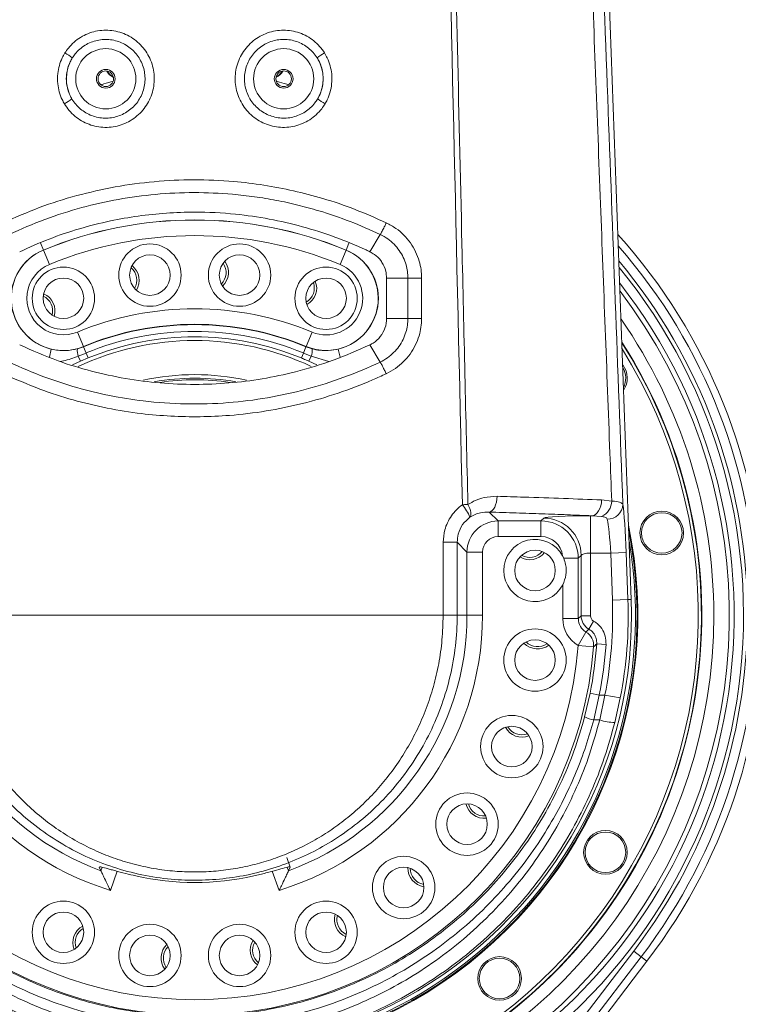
# Model space of a CAD drawing. Header units: millimetres. Extents: x 0 to 16820, y 0 to 11880.
# Tile 102 of 122: x 13644 to 13874, y 7015 to 7330. Entities that reach past the tile are written whole.
import ezdxf

# ---------------------------------------------------------------- set-up
doc = ezdxf.new("R2010")
doc.units = ezdxf.units.MM
doc.header["$LTSCALE"] = 20
doc.linetypes.add('PHANTOM', pattern=[12.7, 6.35, -1.27, 1.27, -1.27, 1.27, -1.27])
doc.styles.add('SLDTEXTSTYLE0', font='TXT', dxfattribs={"width": 0.605})
doc.dimstyles.new('SLDDIMSTYLE0', dxfattribs={"dimtxt": 140, "dimasz": 100, "dimexe": 0, "dimexo": 0.0625, "dimgap": 35, "dimtad": 1, "dimtoh": 1, "dimdec": 0, "dimrnd": 1e-09, "dimzin": 12, "dimdsep": 46, "dimtxsty": 'SLDTEXTSTYLE0', "dimsah": 1, "dimcen": 0.09, "dimadec": 0, "dimazin": 0, "dimtfac": 1, "dimtofl": 0, "dimtmove": 0, "dimatfit": 3, "dimfxl": 1, "dimfrac": 2, "dimtolj": 1, "dimtzin": 12, "dimarcsym": 0})

# ---------------------------------------------------------------- blocks, each defined once
blk = doc.blocks.new('*D18')
at = {"color": 7, "linetype": 'Continuous', "lineweight": 0}
for p, q in [((13699.83, 9477.35), (16388.41, 9477.35)), ((16358.41, 9477.35), (16358.41, 6644.47)), ((13848.53, 6644.47), (16388.41, 6644.47))]:
    blk.add_line(p, q, dxfattribs=at)
for points in [[(16358.41, 9477.35), (16343.41, 9377.35), (16373.41, 9377.35)], [(16358.41, 6644.47), (16373.41, 6744.47), (16343.41, 6744.47)]]:
    blk.add_solid(points, dxfattribs=at)
at = {"color": 7, "linetype": 'Continuous', "lineweight": 0, "insert": (16177.94, 7847.03), "char_height": 140, "attachment_point": 1, "rotation": 90, "style": 'SLDTEXTSTYLE0'}
blk.add_mtext('2833', dxfattribs=at)
blk = doc.blocks.new('*D20')
at = {"color": 7, "linetype": 'Continuous', "lineweight": 0}
for p, q in [((16037.71, 7139.47), (16037.71, 4174.47)), ((13524.83, 6320.77), (13524.83, 4174.47)), ((16037.71, 4204.47), (13524.83, 4204.47))]:
    blk.add_line(p, q, dxfattribs=at)
for points in [[(13524.83, 4204.47), (13624.83, 4189.47), (13624.83, 4219.47)], [(16037.71, 4204.47), (15937.71, 4219.47), (15937.71, 4189.47)]]:
    blk.add_solid(points, dxfattribs=at)
at = {"color": 7, "linetype": 'Continuous', "lineweight": 0, "insert": (14567.4, 4384.94), "char_height": 140, "attachment_point": 1, "style": 'SLDTEXTSTYLE0'}
blk.add_mtext('2513', dxfattribs=at)
blk = doc.blocks.new('*D22')
at = {"color": 7, "linetype": 'Continuous', "lineweight": 0}
for p, q in [((14189.73, 7139.47), (14189.73, 4467.07)), ((13524.83, 6320.77), (13524.83, 4467.07)), ((14189.73, 4497.07), (13524.83, 4497.07))]:
    blk.add_line(p, q, dxfattribs=at)
for points in [[(13524.83, 4497.07), (13624.83, 4482.07), (13624.83, 4512.07)], [(14189.73, 4497.07), (14089.73, 4512.07), (14089.73, 4482.07)]]:
    blk.add_solid(points, dxfattribs=at)
at = {"color": 7, "linetype": 'Continuous', "lineweight": 0, "insert": (13696.94, 4677.54), "char_height": 140, "attachment_point": 1, "style": 'SLDTEXTSTYLE0'}
blk.add_mtext('665', dxfattribs=at)

msp = doc.modelspace()

# ---------------------------------------------------------------- linework, layer by layer
at = {"color": 7, "linetype": 'Continuous', "lineweight": 0}
for p, q in [((13839.74, 7144.58), (13829.25, 7431.36)), ((13755.93, 7256.03), (13759.29, 7261.55)), ((13755.99, 7256), (13755.93, 7256.03)), ((13755.99, 7226.19), (13755.93, 7226.16)), ((13755.93, 7226.16), (13759.27, 7220.65)), ((13818.09, 7157.73), (13817.73, 7158.49)), ((13669.21, 7058.75), (13669.76, 7057.56)), ((13730.46, 7058.75), (13729.91, 7057.56)), ((13793.44, 6961.47), (13844.78, 7028.58))]:
    msp.add_line(p, q, dxfattribs=at)
at = {"color": 8, "linetype": 'Continuous', "lineweight": 0}
for p, q in [((13759.29, 7261.55), (13759.29, 7261.55)), ((13651.32, 7256.57), (13650.39, 7258.83)), ((13748.34, 7256.57), (13749.26, 7258.8)), ((13651.34, 7256.54), (13651.32, 7256.57)), ((13653.25, 7251.93), (13651.34, 7256.54)), ((13746.42, 7251.93), (13748.33, 7256.54)), ((13748.33, 7256.54), (13748.34, 7256.57)), ((13761.32, 7247.57), (13768.16, 7247.58)), ((13761.32, 7234.62), (13768.15, 7234.63)), ((13664.14, 7225.64), (13662.22, 7230.25)), ((13735.53, 7225.64), (13737.44, 7230.25)), ((13662.25, 7224.88), (13664.18, 7225.54)), ((13664.14, 7225.64), (13664.18, 7225.54)), ((13665, 7223.54), (13664.18, 7225.54)), ((13734.66, 7223.54), (13735.48, 7225.54)), ((13735.53, 7225.64), (13735.48, 7225.54)), ((13735.48, 7225.54), (13737.42, 7224.88)), ((13653.84, 7224.8), (13653.24, 7222.26)), ((13665, 7223.54), (13662.47, 7222.55)), ((13663.22, 7220.89), (13662.47, 7222.55)), ((13665.67, 7221.95), (13665, 7223.54)), ((13734, 7221.95), (13734.66, 7223.54)), ((13737.19, 7222.55), (13734.66, 7223.54)), ((13736.45, 7220.89), (13737.19, 7222.55)), ((13742.78, 7220.82), (13737.19, 7222.55)), ((13745.82, 7224.8), (13746.43, 7222.24)), ((13663.22, 7220.89), (13660.7, 7219.71)), ((13665.67, 7221.95), (13663.22, 7220.89)), ((13738.95, 7219.72), (13736.45, 7220.89)), ((13759.27, 7220.65), (13759.27, 7220.65)), ((13830.25, 7176.44), (13833.48, 7176.09)), ((13794.22, 7172.56), (13797.07, 7169.71)), ((13797.07, 7169.71), (13810.79, 7169.71)), ((13797.07, 7164.72), (13797.07, 7169.71)), ((13810.79, 7169.71), (13811.7, 7170.63)), ((13810.79, 7164.72), (13810.79, 7169.71)), ((13826.68, 7171.37), (13827.08, 7171.37)), ((13826.68, 7171.37), (13826.68, 7159.39)), ((13830.25, 7171.13), (13827.08, 7171.37)), ((13783.94, 7162.87), (13783.93, 7139.47)), ((13787.08, 7159.73), (13783.94, 7162.87)), ((13810.79, 7164.72), (13797.07, 7164.72)), ((13787.08, 7139.47), (13787.08, 7159.73)), ((13792.08, 7159.73), (13787.08, 7159.73)), ((13792.08, 7159.73), (13792.08, 7139.47)), ((13833.14, 7159.39), (13826.68, 7159.39)), ((13826.68, 7159.39), (13826.68, 7139.31)), ((13833.14, 7159.39), (13838.13, 7159.57)), ((13833.69, 7144.36), (13833.14, 7159.39)), ((13838.13, 7159.57), (13838.68, 7144.54)), ((13818.09, 7157.73), (13822.77, 7157.73)), ((13823.68, 7158.64), (13822.77, 7157.73)), ((13822.77, 7157.73), (13822.77, 7138.4)), ((13823.68, 7139.31), (13823.68, 7158.64)), ((13817.78, 7138.4), (13817.78, 7149.24)), ((13833.69, 7144.36), (13838.68, 7144.54)), ((13838.68, 7144.54), (13839.74, 7144.58)), ((13783.93, 7139.47), (13787.08, 7139.47)), ((13792.08, 7139.47), (13787.08, 7139.47)), ((13817.78, 7138.4), (13822.77, 7138.4)), ((13822.77, 7138.4), (13823.68, 7139.31)), ((13823.68, 7139.31), (13826.68, 7139.31)), ((13826.18, 7134.99), (13827.68, 7137.58)), ((13822.71, 7129.78), (13825.23, 7134.09)), ((13822.71, 7129.78), (13827.68, 7129.39)), ((13828.67, 7130.3), (13831.65, 7130.09)), ((13824.8, 7106.91), (13826.55, 7114.49)), ((13826.55, 7114.49), (13829.49, 7113.91)), ((13829.49, 7113.91), (13827.7, 7105.91)), ((13829.49, 7113.91), (13831.31, 7113.91)), ((13829.62, 7105.91), (13831.31, 7113.91)), ((13831.31, 7113.91), (13836.22, 7112.95)), ((13836.22, 7112.95), (13834.46, 7105.08)), ((13829.62, 7105.91), (13827.7, 7105.91)), ((13730.46, 7058.75), (13729.36, 7061.77)), ((13669.76, 7057.56), (13670.16, 7058.68)), ((13729.5, 7058.67), (13729.91, 7057.56)), ((13675.01, 7057.39), (13672.78, 7051.28)), ((13726.88, 7051.28), (13724.66, 7057.39)), ((13762.69, 6930.05), (13840.54, 7031.82)), ((13842.92, 7030), (13765.07, 6928.23)), ((13842.92, 7030), (13840.54, 7031.82)), ((13842.92, 7030), (13844.78, 7028.58))]:
    msp.add_line(p, q, dxfattribs=at)
at = {"color": 7, "linetype": 'Continuous', "lineweight": 0, "flags": 128}
msp.add_lwpolyline([(13761.32, 7234.62), (13761.32, 7237.85), (13761.32, 7241.09), (13761.32, 7244.33), (13761.32, 7247.57)], dxfattribs=at)
at = {"color": 8, "linetype": 'Continuous', "lineweight": 0, "flags": 128}
for points in [[(13768.15, 7234.63), (13768.16, 7237.9), (13768.16, 7241.17), (13768.16, 7247.58)], [(13768.16, 7247.58), (13768.57, 7247.58), (13769.04, 7247.58), (13769.56, 7247.58), (13770.12, 7247.58), (13770.7, 7247.58), (13771.31, 7247.58), (13771.93, 7247.58), (13772.55, 7247.58)], [(13772.55, 7247.58), (13772.55, 7244.31), (13772.55, 7241.04), (13772.54, 7234.63)], [(13768.15, 7234.63), (13768.57, 7234.63), (13769.04, 7234.63), (13769.56, 7234.63), (13770.11, 7234.63), (13770.7, 7234.63), (13771.3, 7234.63), (13771.92, 7234.63), (13772.54, 7234.63)], [(13785.61, 7174.91), (13785.84, 7174.92), (13786.07, 7174.92), (13786.3, 7174.93), (13786.52, 7174.93), (13786.74, 7174.94), (13786.96, 7174.94), (13787.17, 7174.95), (13787.38, 7174.95)], [(13788.03, 7170.89), (13788.21, 7171.16), (13788.32, 7171.52), (13788.35, 7171.96), (13788.3, 7172.47), (13788.17, 7173.04), (13787.98, 7173.65), (13787.71, 7174.3), (13787.38, 7174.95)], [(13794.22, 7172.56), (13794.7, 7172.7), (13795.16, 7173.01), (13795.58, 7173.49), (13795.96, 7174.12), (13796.27, 7174.88), (13796.51, 7175.73), (13796.66, 7176.65), (13796.72, 7177.61)], [(13827.08, 7171.37), (13827.69, 7171.5), (13828.28, 7171.82), (13828.82, 7172.3), (13829.29, 7172.93), (13829.69, 7173.69), (13829.99, 7174.55), (13830.17, 7175.48), (13830.25, 7176.44)], [(13779.44, 7139.47), (13779.44, 7149.47), (13779.45, 7162.88)], [(13783.94, 7162.87), (13783.81, 7162.88), (13783.54, 7162.88), (13783.11, 7162.88), (13782.56, 7162.88), (13781.9, 7162.88), (13781.14, 7162.88), (13780.31, 7162.88), (13779.45, 7162.88)], [(13825.23, 7134.09), (13825.52, 7134.36), (13826.18, 7134.99)]]:
    msp.add_lwpolyline(points, dxfattribs=at)
at = {"color": 8, "linetype": 'Continuous', "lineweight": 0}
for centre in [(13671.33, 7311.47), (13728.33, 7311.47)]:
    msp.add_circle(centre, 9.65, dxfattribs=at)
at = {"color": 7, "linetype": 'Continuous', "lineweight": 0}
for centre, radius in [((13671.33, 7311.47), 3), ((13671.33, 7311.47), 2.5), ((13728.33, 7311.47), 3), ((13728.33, 7311.47), 2.5), ((13685.47, 7248.52), 10), ((13714.19, 7248.52), 10), ((13685.47, 7248.52), 6.5), ((13714.19, 7248.52), 6.5), ((13657.74, 7241.09), 10), ((13741.93, 7241.09), 10), ((13657.74, 7241.09), 6.5), ((13741.93, 7241.09), 6.5), ((13849.52, 7165.86), 7), ((13849.52, 7165.86), 6.5), ((13808.89, 7153.82), 6.5), ((13808.89, 7125.11), 10), ((13808.89, 7125.11), 6.5), ((13801.46, 7097.37), 10), ((13801.46, 7097.37), 6.5), ((13787.1, 7072.5), 10), ((13787.1, 7072.5), 6.5), ((13831.47, 7063.47), 7), ((13831.47, 7063.47), 6.5), ((13766.79, 7052.2), 10), ((13766.79, 7052.2), 6.5), ((13657.74, 7037.84), 10), ((13741.93, 7037.84), 10), ((13657.74, 7037.84), 6.5), ((13741.93, 7037.84), 6.5), ((13685.47, 7030.41), 10), ((13714.19, 7030.41), 10), ((13685.47, 7030.41), 6.5), ((13714.19, 7030.41), 6.5), ((13797.53, 7023.03), 7), ((13797.53, 7023.03), 6.5)]:
    msp.add_circle(centre, radius, dxfattribs=at)
at = {"color": 7, "linetype": 'Continuous', "lineweight": 30}
for radius, start, end in [(2337.88, 300, 180), (489.9, 204.3445, 84.3445)]:
    msp.add_arc((13699.83, 7139.47), radius, start, end, dxfattribs=at)
at = {"color": 7, "linetype": 'PHANTOM', "lineweight": 30}
msp.add_arc((13699.83, 7139.47), 1536.4, 353.21587, 126.78413, dxfattribs=at)
at = {"color": 8, "linetype": 'Continuous', "lineweight": 0}
for centre, radius, start, end in [((13644.52, 7296.67), 26.84, 53.1998, 59.2916), ((13671.33, 7311.47), 12.65, 148.0237, 210.8342), ((13755.14, 7296.67), 26.84, 120.7084, 126.8002), ((13728.33, 7311.47), 12.65, 329.1658, 31.9763), ((13676.01, 7316.4), 5.02, 209.2785, 243.7236), ((13676.09, 7316.49), 5.01, 210.8527, 242.2887), ((13723.65, 7316.4), 5.02, 296.2764, 330.7215), ((13723.57, 7316.49), 5.01, 297.7112, 329.1473), ((13644.77, 7326.88), 26.94, 299.5708, 305.6401), ((13754.89, 7326.88), 26.94, 234.3599, 240.4292), ((13699.83, 7139.47), 126.75, 67.5, 112.5), ((13699.83, 7139.47), 126.72, 67.5, 112.5), ((13699.83, 7139.47), 121.73, 67.5, 112.5), ((13699.83, 7139.47), 180.16, 322.5832, 41.0987), ((13657.74, 7241.09), 16.75, 112.5, 256.5609), ((13657.74, 7241.09), 16.72, 112.5, 292.5), ((13741.93, 7241.09), 16.72, 247.5, 67.5), ((13741.93, 7241.09), 16.75, 283.4391, 67.5), ((13657.74, 7241.09), 11.73, 112.5, 292.5), ((13741.93, 7241.09), 11.73, 247.5, 67.5), ((13699.83, 7139.47), 175.88, 302.6485, 39.3428), ((13699.83, 7139.47), 177.16, 322.5832, 39.8865), ((13699.83, 7139.47), 172.88, 302.6485, 38.0167), ((13699.83, 7139.47), 171.37, 180, 37.3113), ((13699.83, 7139.47), 98.27, 67.5, 112.5), ((13699.83, 7139.47), 166.37, 145.2037, 0), ((13699.83, 7139.47), 93.28, 67.5, 112.5), ((13699.83, 7139.47), 93.17, 67.5, 112.5), ((13699.83, 7139.47), 166.37, 0, 34.7963), ((13699.83, 7139.47), 91.01, 67.5, 112.5), ((13699.83, 7139.47), 89.28, 67.5, 112.5), ((13667.68, 7224.23), 5.48, 173.1284, 197.8276), ((13731.98, 7224.23), 5.48, 342.1724, 6.8716), ((13699.83, 7139.47), 75.5, 81.3815, 98.5141), ((13773.65, 7165.01), 15.53, 22.2408, 39.6257), ((13828.04, 7176.1), 5.43, 293.9058, 359.972), ((13832.12, 7175.22), 4.93, 269.2145, 357.6896), ((13811.66, 7158.61), 12.02, 0.1822, 89.8178), ((13699.83, 7139.47), 133.94, 348.9996, 2.0935), ((13699.83, 7139.47), 138.94, 348.9996, 2.0935), ((13699.83, 7139.47), 92.24, 180, 252.9484), ((13699.83, 7139.47), 87.25, 180, 249.8369), ((13699.83, 7139.47), 92.24, 287.0516, 0), ((13699.83, 7139.47), 87.25, 290.1631, 0), ((13822.69, 7129.77), 5.01, 355.688, 59.519), ((13699.83, 7139.47), 128.25, 184.5054, 355.4946), ((13699.83, 7139.47), 123.26, 184.5054, 355.4946), ((13699.83, 7139.47), 129.16, 348.8488, 355.9319), ((13699.83, 7139.47), 132.16, 348.8488, 355.9319), ((13829.92, 7117.08), 11.38, 243.3178, 258.7923), ((13835.08, 7123.07), 18.01, 252.3603, 268.031), ((13699.83, 7139.47), 173.85, 216.4999, 263.7608), ((13699.83, 7139.47), 176.85, 216.4999, 263.7608)]:
    msp.add_arc(centre, radius, start, end, dxfattribs=at)
at = {"color": 7, "linetype": 'Continuous', "lineweight": 0}
for centre, radius, start, end in [((13699.83, 7139.47), 182.5, 322.5832, 41.9972), ((13676.02, 7246.86), 5.25, 330.1893, 49.8107), ((13676.02, 7246.86), 6, 328.1947, 51.8053), ((13704.63, 7249.36), 5.25, 315.1893, 34.8107), ((13704.63, 7249.36), 6, 313.1947, 36.8053), ((13732.91, 7244.37), 5.25, 300.1893, 19.8107), ((13732.91, 7244.37), 6, 298.1947, 21.8053), ((13649.04, 7237.04), 5.25, 345.1893, 64.8107), ((13649.04, 7237.04), 6, 343.1947, 66.8053), ((13699.83, 7139.47), 162.5, 147.3963, 32.6037), ((13699.83, 7139.47), 162.4, 147.4562, 260), ((13699.83, 7139.47), 88.09, 64.9022, 115.1322), ((13699.83, 7139.47), 162.4, 260, 32.5438), ((13699.83, 7139.47), 161.4, 148.0656, 260), ((13699.83, 7139.47), 161.4, 260, 31.9344), ((13831.47, 7215.47), 7, 326.2696, 37.9173), ((13699.83, 7139.47), 77.15, 77.5625, 102.3873), ((13831.47, 7215.47), 6.5, 332.925, 31.2619), ((13699.83, 7139.47), 76, 79.9893, 99.8468), ((13699.83, 7139.47), 142, 168.2789, 11.7211), ((13699.83, 7139.47), 141.75, 168.8941, 11.1059), ((13699.83, 7139.47), 141.25, 170.2784, 260), ((13699.83, 7139.47), 141.25, 260, 9.7216), ((13808.89, 7153.82), 10, 27.8119, 332.6984), ((13807.22, 7163.27), 6, 238.1947, 321.8053), ((13807.22, 7163.27), 5.25, 240.1893, 319.8107), ((13699.83, 7139.47), 140, 177.9065, 2.0935), ((13809.73, 7134.67), 5.25, 225.1893, 304.8107), ((13809.73, 7134.67), 6, 223.1947, 306.8053), ((13804.74, 7106.39), 6, 208.1947, 291.8053), ((13804.74, 7106.39), 5.25, 210.1893, 289.8107), ((13792.6, 7080.36), 6, 192.9781, 276.8053), ((13792.6, 7080.36), 6, 193.1629, 276.8053), ((13792.6, 7080.36), 5.25, 195.1893, 274.8107), ((13774.15, 7058.37), 6, 178.3927, 261.8053), ((13774.15, 7058.37), 5.25, 179.7641, 259.8107), ((13699.83, 7139.47), 85.67, 257.2501, 282.7499), ((13750.62, 7041.89), 6, 163.1947, 246.8053), ((13750.62, 7041.89), 5.25, 165.1893, 244.8107), ((13666.75, 7034.56), 6, 118.1947, 201.8053), ((13666.75, 7034.56), 5.25, 120.1893, 199.8107), ((13695.03, 7029.57), 6, 133.1947, 216.8053), ((13695.03, 7029.57), 5.25, 135.1893, 214.8107), ((13723.64, 7032.07), 6, 148.1947, 231.8053), ((13723.64, 7032.07), 5.25, 150.1893, 229.8107)]:
    msp.add_arc(centre, radius, start, end, dxfattribs=at)
at = {"color": 8, "linetype": 'Continuous', "lineweight": 0}
for centre, major_axis, ratio, start_param, end_param in [((13837.24, 7159.57), (-0.62, 17), 0.052373, 4.710469, 5.851266), ((13797.08, 7159.71), (7.07, -7.07), 0.999996, 2.357564, 3.925621), ((13810.77, 7157.71), (8.49, 8.49), 0.99954, 5.499157, 7.067214), ((13826.68, 7170.59), (15, 0), 0.052408, 1.570796, 3.089233), ((13832.25, 7159.39), (-0.62, 12), 0.074094, 4.708531, 5.849327), ((13797.08, 7159.71), (-3.55, 3.55), 0.997265, 5.499157, 7.067214), ((13810.77, 7157.71), (-4.96, -4.96), 0.997265, 2.466046, 3.925621), ((13826.68, 7158.6), (3, 0), 0.262039, 1.570796, 3.089233), ((13827.79, 7138.42), (-7.09, -7.09), 0.997265, 5.499157, 6.53739), ((13827.79, 7138.42), (3.56, 3.56), 0.991846, 2.357564, 3.395797), ((13828.68, 7139.32), (-3.54, 3.54), 0.999456, 0.786768, 1.832933), ((13828.68, 7139.32), (-1.42, -1.42), 0.997265, 5.499157, 6.545321)]:
    msp.add_ellipse(centre, major_axis=major_axis, ratio=ratio, start_param=start_param, end_param=end_param, dxfattribs=at)
for points, knots in [([(13769.48, 7962.51), (13769.68, 7953.74), (13769.98, 7940.6), (13770.38, 7923.07), (13770.69, 7908.68), (13771.03, 7893.08), (13771.56, 7870.62), (13772.47, 7831.3), (13775.09, 7714.63), (13777.99, 7586.89), (13780.54, 7474.26), (13781.38, 7437.1), (13781.89, 7414.77), (13783.26, 7355.17), (13785.08, 7275.23), (13786.74, 7202.74), (13787.38, 7174.95)], [0, 0, 0, 0, 0.033338, 0.050007, 0.066681, 0.08809, 0.109501, 0.152322, 0.237964, 0.554332, 0.639208, 0.667525, 0.695852, 0.72418, 0.894273, 1, 1, 1, 1]), ([(13785.61, 7174.91), (13783.76, 7255.5), (13781.81, 7340.65), (13779.79, 7430.36), (13779.48, 7444.05), (13779.17, 7457.72), (13778.53, 7485.08), (13776.1, 7590.87), (13773.04, 7722.16), (13770.3, 7842.77), (13769.21, 7887.89), (13768.76, 7907.96), (13768.38, 7925.56), (13768.03, 7940.66), (13767.8, 7950.72), (13767.69, 7955.76)], [0, 0, 0, 0, 0.30924, 0.326745, 0.344245, 0.361778, 0.379312, 0.449452, 0.768528, 0.884215, 0.913138, 0.942059, 0.961368, 0.980684, 1, 1, 1, 1]), ([(13833.48, 7176.09), (13833.28, 7181.2), (13832.08, 7212.94), (13829.83, 7272.63), (13827.24, 7341.18), (13825.39, 7390.07), (13824.46, 7414.51), (13823.94, 7428.48), (13823.66, 7435.46), (13823.52, 7438.95)], [0, 0, 0, 0, 0.058237, 0.362335, 0.681165, 0.84058, 0.920288, 0.960147, 1, 1, 1, 1]), ([(13827.2, 7439.4), (13827.41, 7433.82), (13827.83, 7422.66), (13828.66, 7400.32), (13830.11, 7361.24), (13832.98, 7284.27), (13835.42, 7218.48), (13837.04, 7175.02)], [0, 0, 0, 0, 0.063347, 0.126709, 0.253433, 0.506879, 1, 1, 1, 1]), ([(13658.23, 7319.75), (13658.58, 7320.27), (13659.43, 7321.52), (13661.1, 7323.23), (13663.2, 7324.81), (13665.55, 7325.99), (13668.06, 7326.77), (13670.66, 7327.1), (13673.29, 7327), (13675.86, 7326.45), (13678.3, 7325.48), (13680.55, 7324.1), (13682.53, 7322.38), (13684.19, 7320.34), (13685.5, 7318.05), (13686.4, 7315.57), (13686.88, 7312.98), (13686.9, 7310.35), (13686.5, 7307.75), (13685.66, 7305.25), (13684.42, 7302.93), (13682.8, 7300.85), (13680.86, 7299.06), (13678.65, 7297.64), (13676.23, 7296.6), (13673.68, 7295.99), (13671.06, 7295.82), (13668.45, 7296.09), (13665.93, 7296.79), (13663.55, 7297.92), (13661.41, 7299.42), (13659.52, 7301.26), (13658.55, 7302.72), (13658.07, 7303.45)], [0, 0, 0, 0, 0.023609, 0.056135, 0.088661, 0.121187, 0.153713, 0.186254, 0.218795, 0.251341, 0.283888, 0.31643, 0.348971, 0.381513, 0.414055, 0.446749, 0.479444, 0.511915, 0.544385, 0.577013, 0.60964, 0.642255, 0.674869, 0.707427, 0.739985, 0.772478, 0.80497, 0.837435, 0.869901, 0.902402, 0.934904, 0.967452, 1, 1, 1, 1]), ([(13741.6, 7303.45), (13741.25, 7302.91), (13740.43, 7301.65), (13738.8, 7299.9), (13736.73, 7298.29), (13734.4, 7297.06), (13731.91, 7296.23), (13729.31, 7295.85), (13726.68, 7295.9), (13724.1, 7296.4), (13721.64, 7297.32), (13719.37, 7298.65), (13717.35, 7300.33), (13715.65, 7302.34), (13714.29, 7304.6), (13713.35, 7307.06), (13712.82, 7309.64), (13712.74, 7312.27), (13713.09, 7314.88), (13713.88, 7317.39), (13715.07, 7319.74), (13716.65, 7321.85), (13718.55, 7323.68), (13720.74, 7325.14), (13723.13, 7326.23), (13725.67, 7326.89), (13728.29, 7327.12), (13730.9, 7326.9), (13733.44, 7326.24), (13735.83, 7325.17), (13738.01, 7323.7), (13739.93, 7321.9), (13740.93, 7320.47), (13741.43, 7319.75)], [0, 0, 0, 0, 0.023618, 0.056144, 0.08867, 0.121196, 0.153721, 0.186262, 0.218802, 0.251349, 0.283897, 0.316439, 0.348981, 0.381523, 0.414066, 0.446759, 0.479452, 0.511923, 0.544394, 0.577023, 0.609651, 0.642268, 0.674884, 0.707442, 0.740001, 0.772491, 0.804981, 0.837443, 0.869905, 0.902405, 0.934905, 0.967452, 1, 1, 1, 1]), ([(13660.47, 7304.98), (13660.86, 7304.4), (13661.64, 7303.22), (13663.17, 7301.74), (13664.91, 7300.51), (13666.83, 7299.6), (13668.89, 7299.02), (13671, 7298.79), (13673.14, 7298.93), (13675.21, 7299.41), (13677.19, 7300.25), (13678.98, 7301.4), (13680.58, 7302.84), (13681.89, 7304.52), (13682.91, 7306.41), (13683.59, 7308.43), (13683.93, 7310.56), (13683.9, 7312.68), (13683.52, 7314.8), (13682.79, 7316.79), (13681.72, 7318.66), (13680.37, 7320.3), (13678.75, 7321.71), (13676.93, 7322.81), (13674.93, 7323.6), (13672.85, 7324.04), (13670.7, 7324.13), (13668.6, 7323.85), (13666.55, 7323.22), (13664.65, 7322.27), (13662.93, 7320.99), (13661.58, 7319.61), (13660.89, 7318.59), (13660.6, 7318.16)], [0, 0, 0, 0, 0.031999, 0.064922, 0.096924, 0.129852, 0.161866, 0.194806, 0.226877, 0.259876, 0.292014, 0.325086, 0.357258, 0.390369, 0.422529, 0.455628, 0.487749, 0.520805, 0.552897, 0.585921, 0.618016, 0.651042, 0.68316, 0.71621, 0.74834, 0.781404, 0.813506, 0.846541, 0.878585, 0.911558, 0.94355, 0.976467, 1, 1, 1, 1]), ([(13739.06, 7318.16), (13738.66, 7318.74), (13737.85, 7319.9), (13736.3, 7321.35), (13734.53, 7322.55), (13732.6, 7323.42), (13730.53, 7323.96), (13728.41, 7324.14), (13726.27, 7323.97), (13724.21, 7323.44), (13722.25, 7322.56), (13720.48, 7321.38), (13718.92, 7319.9), (13717.64, 7318.2), (13716.65, 7316.29), (13716.01, 7314.25), (13715.72, 7312.12), (13715.78, 7310), (13716.21, 7307.89), (13716.98, 7305.91), (13718.08, 7304.07), (13719.47, 7302.45), (13721.12, 7301.08), (13722.96, 7300.01), (13724.97, 7299.26), (13727.06, 7298.86), (13729.21, 7298.82), (13731.31, 7299.13), (13733.35, 7299.81), (13735.22, 7300.8), (13736.92, 7302.11), (13738.24, 7303.52), (13738.91, 7304.55), (13739.19, 7304.98)], [0, 0, 0, 0, 0.031997, 0.064918, 0.096918, 0.129843, 0.161855, 0.194793, 0.226864, 0.259864, 0.292004, 0.325078, 0.357253, 0.390367, 0.422528, 0.455627, 0.487747, 0.520804, 0.552895, 0.585919, 0.618013, 0.651039, 0.683157, 0.716207, 0.748335, 0.781396, 0.813496, 0.846529, 0.878572, 0.911544, 0.943538, 0.976457, 1, 1, 1, 1]), ([(13658.07, 7303.45), (13657.82, 7303.89), (13657.14, 7305.11), (13656.36, 7307.25), (13655.83, 7310.05), (13655.83, 7312.92), (13656.38, 7315.72), (13657.19, 7317.95), (13657.93, 7319.23), (13658.23, 7319.75)], [0, 0, 0, 0, 0.08993, 0.243228, 0.396527, 0.587764, 0.741293, 0.894822, 1, 1, 1, 1]), ([(13660.6, 7318.16), (13660.36, 7317.74), (13659.76, 7316.71), (13659.1, 7314.91), (13658.65, 7312.64), (13658.65, 7310.32), (13659.09, 7308.06), (13659.72, 7306.33), (13660.27, 7305.35), (13660.47, 7304.98)], [0, 0, 0, 0, 0.1052368, 0.2587511, 0.4122638, 0.6034205, 0.7567155, 0.910012, 1, 1, 1, 1]), ([(13739.19, 7304.98), (13739.39, 7305.33), (13739.93, 7306.3), (13740.56, 7308.02), (13741.01, 7310.29), (13741.01, 7312.61), (13740.57, 7314.88), (13739.92, 7316.69), (13739.31, 7317.73), (13739.06, 7318.16)], [0, 0, 0, 0, 0.0871612, 0.2407009, 0.394239, 0.585481, 0.7387551, 0.8920307, 1, 1, 1, 1]), ([(13741.43, 7319.75), (13741.74, 7319.22), (13742.49, 7317.92), (13743.29, 7315.68), (13743.84, 7312.88), (13743.83, 7310.01), (13743.28, 7307.21), (13742.51, 7305.08), (13741.84, 7303.88), (13741.6, 7303.45)], [0, 0, 0, 0, 0.10791, 0.2612, 0.414492, 0.605814, 0.759355, 0.912896, 1, 1, 1, 1]), ([(13673.72, 7310.75), (13673.69, 7310.74), (13672.83, 7310.46), (13671.43, 7309.93), (13670.04, 7309.64), (13669.71, 7309.57)], [0, 0, 0, 0, 0.021526, 0.763708, 1, 1, 1, 1]), ([(13729.88, 7309.57), (13729.69, 7309.61), (13728.44, 7309.87), (13727.08, 7310.37), (13726.1, 7310.7), (13725.99, 7310.73)], [0, 0, 0, 0, 0.135268, 0.901895, 1, 1, 1, 1]), ([(13638.44, 7265.29), (13642.27, 7266.98), (13649.95, 7270.37), (13661.99, 7274.16), (13674.3, 7276.96), (13686.86, 7278.67), (13699.57, 7279.25), (13711.33, 7278.76), (13721.98, 7277.46), (13731.52, 7275.65), (13741.3, 7273.08), (13751.27, 7269.73), (13757.91, 7266.77), (13761.22, 7265.29)], [0, 0, 0, 0, 0.099146, 0.198685, 0.298221, 0.397363, 0.497929, 0.598496, 0.674942, 0.751478, 0.827925, 0.913962, 1, 1, 1, 1]), ([(13759.29, 7261.55), (13759.29, 7261.55), (13756.12, 7263.06), (13749.64, 7265.85), (13740.76, 7268.89), (13732.84, 7271.04), (13725.97, 7272.55), (13718.99, 7273.7), (13710.21, 7274.7), (13699.6, 7275.16), (13687.36, 7274.59), (13675.3, 7272.96), (13663.45, 7270.29), (13651.74, 7266.55), (13644.12, 7263.33), (13640.38, 7261.55), (13640.38, 7261.55)], [0, 0, 0, 0, 0, 0.08581, 0.17213, 0.229096, 0.286212, 0.343789, 0.401522, 0.501637, 0.602584, 0.699959, 0.798095, 0.898632, 1, 1, 1, 1, 1]), ([(13759.29, 7261.55), (13759.48, 7261.88), (13759.85, 7262.53), (13760.52, 7263.82), (13760.98, 7264.76), (13761.19, 7265.21), (13761.22, 7265.29)], [0, 0, 0, 0, 0.34665, 0.693299, 0.94926, 1, 1, 1, 1]), ([(13761.22, 7265.29), (13762.28, 7264.72), (13764.31, 7263.64), (13766.89, 7261.41), (13769.02, 7258.91), (13770.69, 7256.07), (13771.8, 7253.17), (13772.44, 7250.32), (13772.51, 7248.49), (13772.55, 7247.58)], [0, 0, 0, 0, 0.162105, 0.310399, 0.458685, 0.606236, 0.753776, 0.876891, 1, 1, 1, 1]), ([(13768.16, 7247.58), (13768.16, 7247.58), (13768.16, 7249), (13767.84, 7251.29), (13766.72, 7254.23), (13765.42, 7256.46), (13763.76, 7258.46), (13761.72, 7260.21), (13760.14, 7261.14), (13759.29, 7261.55), (13759.29, 7261.55)], [0, 0, 0, 0, 0.000003, 0.244933, 0.390127, 0.539457, 0.686027, 0.836722, 0.999997, 1, 1, 1, 1]), ([(13759.27, 7220.65), (13759.27, 7220.65), (13760.09, 7221.04), (13761.62, 7221.94), (13763.63, 7223.64), (13765.32, 7225.62), (13766.65, 7227.85), (13767.81, 7230.82), (13768.15, 7233.16), (13768.15, 7234.63), (13768.15, 7234.63)], [0, 0, 0, 0, 0.000003, 0.155156, 0.303998, 0.45284, 0.600562, 0.748282, 0.999997, 1, 1, 1, 1]), ([(13772.54, 7234.63), (13772.5, 7233.69), (13772.42, 7231.82), (13771.76, 7228.91), (13770.61, 7225.99), (13768.91, 7223.17), (13766.74, 7220.68), (13764.19, 7218.51), (13762.21, 7217.46), (13761.21, 7216.92)], [0, 0, 0, 0, 0.126527, 0.253053, 0.401052, 0.549055, 0.697517, 0.845983, 1, 1, 1, 1]), ([(13653.84, 7224.8), (13654.59, 7224.65), (13656.12, 7224.35), (13658.93, 7224.23), (13660.97, 7224.63), (13662.25, 7224.88)], [0, 0, 0, 0, 0.265861, 0.540694, 1, 1, 1, 1]), ([(13662.47, 7222.55), (13660.91, 7221.96), (13659.06, 7221.26), (13657.12, 7220.87), (13656.81, 7220.81)], [0, 0, 0, 0, 0.838961, 1, 1, 1, 1]), ([(13737.42, 7224.88), (13738.26, 7224.7), (13739.98, 7224.32), (13742.79, 7224.25), (13744.75, 7224.6), (13745.82, 7224.8)], [0, 0, 0, 0, 0.3064, 0.621218, 1, 1, 1, 1]), ([(13640.39, 7220.65), (13640.39, 7220.65), (13644.11, 7218.88), (13651.24, 7215.86), (13662.04, 7212.33), (13672.6, 7209.78), (13684.25, 7207.91), (13696.95, 7207.02), (13710.28, 7207.4), (13723.2, 7209.02), (13735.6, 7211.75), (13747.69, 7215.57), (13755.48, 7218.84), (13759.27, 7220.65), (13759.27, 7220.65)], [0, 0, 0, 0, 0, 0.10073, 0.189014, 0.277439, 0.365722, 0.476688, 0.587651, 0.690513, 0.793821, 0.897132, 1, 1, 1, 1, 1]), ([(13736.45, 7220.89), (13736.09, 7221.05), (13735.28, 7221.41), (13734.46, 7221.75), (13734, 7221.95)], [0, 0, 0, 0, 0.4328921, 1, 1, 1, 1]), ([(13761.21, 7216.92), (13761.18, 7216.99), (13760.96, 7217.44), (13760.5, 7218.38), (13759.84, 7219.67), (13759.46, 7220.33), (13759.27, 7220.65)], [0, 0, 0, 0, 0.045695, 0.305919, 0.652959, 1, 1, 1, 1]), ([(13761.21, 7216.92), (13759.75, 7216.25), (13754.71, 7213.93), (13745.81, 7210.53), (13734.41, 7207.2), (13722.76, 7204.81), (13711.78, 7203.48), (13701.57, 7203.03), (13692.17, 7203.22), (13682.2, 7204.08), (13671.71, 7205.75), (13660.81, 7208.39), (13649.63, 7211.96), (13642.34, 7215.2), (13638.45, 7216.93)], [0, 0, 0, 0, 0.038029, 0.131437, 0.225175, 0.318912, 0.412319, 0.486297, 0.560359, 0.634339, 0.72263, 0.811062, 0.899354, 1, 1, 1, 1]), ([(13779.45, 7162.88), (13779.55, 7164.22), (13779.71, 7166.38), (13780.79, 7169.2), (13782.04, 7171.37), (13783.64, 7173.34), (13784.95, 7174.38), (13785.61, 7174.91)], [0, 0, 0, 0, 0.284136, 0.460346, 0.641759, 0.818324, 1, 1, 1, 1]), ([(13787.38, 7174.95), (13788.19, 7175.44), (13789.84, 7176.42), (13793, 7177.45), (13795.33, 7177.55), (13796.72, 7177.61)], [0, 0, 0, 0, 0.2801909, 0.5687803, 1, 1, 1, 1]), ([(13796.72, 7177.61), (13799.59, 7177.52), (13806.86, 7177.31), (13818.15, 7176.92), (13826.21, 7176.6), (13830.25, 7176.44)], [0, 0, 0, 0, 0.2451571, 0.6218643, 1, 1, 1, 1]), ([(13833.48, 7176.09), (13833.8, 7176.07), (13834.98, 7175.98), (13836.51, 7175.7), (13836.87, 7175.25), (13837.04, 7175.02)], [0, 0, 0, 0, 0.158004, 0.585854, 1, 1, 1, 1]), ([(13794.22, 7172.56), (13793.3, 7172.54), (13791.8, 7172.5), (13789.7, 7171.86), (13788.59, 7171.21), (13788.03, 7170.89)], [0, 0, 0, 0, 0.438154, 0.71572, 1, 1, 1, 1]), ([(13827.08, 7171.37), (13824.49, 7171.48), (13819.3, 7171.7), (13811.19, 7172), (13802.85, 7172.29), (13797.1, 7172.47), (13794.22, 7172.56)], [0, 0, 0, 0, 0.248964, 0.498338, 0.748959, 1, 1, 1, 1]), ([(13788.03, 7170.89), (13787.19, 7170.15), (13785.53, 7168.68), (13784.17, 7165.76), (13784.01, 7163.76), (13783.94, 7162.87)], [0, 0, 0, 0, 0.358027, 0.714968, 1, 1, 1, 1]), ([(13832.05, 7170.3), (13831.99, 7170.43), (13831.91, 7170.6), (13831.49, 7170.87), (13830.97, 7171.03), (13830.41, 7171.11), (13830.25, 7171.13)], [0, 0, 0, 0, 0.3066167, 0.3937473, 0.8278735, 1, 1, 1, 1]), ([(13783.93, 7139.47), (13783.93, 7138.6), (13783.89, 7134.5), (13783.22, 7127.18), (13781.3, 7117.69), (13778.33, 7108.46), (13774.31, 7099.64), (13769.32, 7091.32), (13763.57, 7083.8), (13757.18, 7077.14), (13750.28, 7071.32), (13742.89, 7066.32), (13735.09, 7062.2), (13727.01, 7058.93), (13718.59, 7056.5), (13709.93, 7054.99), (13701.12, 7054.39), (13692.06, 7054.71), (13682.87, 7056.1), (13673.7, 7058.55), (13664.82, 7062.04), (13656.36, 7066.55), (13648.44, 7072.02), (13641.31, 7078.23), (13635.04, 7085.08), (13629.62, 7092.43), (13625.04, 7100.27), (13621.36, 7108.51), (13618.56, 7117.04), (13616.82, 7125.13), (13615.89, 7132.63), (13615.78, 7137.19), (13615.73, 7139.47)], [0, 0, 0, 0, 0.009742, 0.045878, 0.082146, 0.118289, 0.154874, 0.191584, 0.228178, 0.262412, 0.296741, 0.330971, 0.363748, 0.396615, 0.429381, 0.462249, 0.495222, 0.528087, 0.563604, 0.599255, 0.634785, 0.671226, 0.707791, 0.744242, 0.77881, 0.813475, 0.848038, 0.881657, 0.915371, 0.948982, 0.974491, 1, 1, 1, 1]), ([(13620.22, 7139.47), (13620.27, 7137.26), (13620.37, 7132.85), (13621.16, 7126.34), (13622.41, 7119.94), (13624.14, 7113.7), (13626.36, 7107.56), (13629.04, 7101.62), (13632.2, 7095.88), (13635.81, 7090.41), (13639.87, 7085.19), (13644.38, 7080.29), (13649.33, 7075.72), (13654.73, 7071.53), (13660.56, 7067.76), (13666.63, 7064.56), (13672.86, 7061.93), (13679.22, 7059.87), (13685.86, 7058.34), (13692.44, 7057.43), (13698.88, 7057.09), (13705.11, 7057.26), (13711.38, 7057.95), (13717.52, 7059.14), (13723.54, 7060.81), (13729.34, 7062.94), (13735.01, 7065.54), (13740.5, 7068.62), (13745.8, 7072.16), (13750.84, 7076.17), (13755.59, 7080.61), (13760.06, 7085.5), (13764.2, 7090.87), (13767.96, 7096.7), (13771.28, 7102.93), (13774.12, 7109.58), (13776.42, 7116.6), (13778.13, 7123.99), (13779.23, 7131.64), (13779.37, 7136.85), (13779.44, 7139.47)], [0, 0, 0, 0, 0.025752, 0.051504, 0.076536, 0.101981, 0.127427, 0.153292, 0.178934, 0.204985, 0.231036, 0.257506, 0.284299, 0.311276, 0.33885, 0.366642, 0.392507, 0.418571, 0.445297, 0.472265, 0.496171, 0.520542, 0.544914, 0.569767, 0.593759, 0.618167, 0.642576, 0.667398, 0.692671, 0.718348, 0.744026, 0.770112, 0.797247, 0.824569, 0.852489, 0.880621, 0.909788, 0.939209, 0.969457, 1, 1, 1, 1]), ([(13827.68, 7137.58), (13827.92, 7137.43), (13828.92, 7136.81), (13830.38, 7135.28), (13831.58, 7132.8), (13831.63, 7130.99), (13831.65, 7130.09)], [0, 0, 0, 0, 0.095497, 0.396684, 0.698353, 1, 1, 1, 1]), ([(13828.67, 7130.3), (13828.65, 7130.87), (13828.62, 7132), (13827.87, 7133.55), (13826.96, 7134.51), (13826.33, 7134.89), (13826.18, 7134.99)], [0, 0, 0, 0, 0.301928, 0.603526, 0.904533, 1, 1, 1, 1]), ([(13828.67, 7130.3), (13828.49, 7130.14), (13828.16, 7129.83), (13827.83, 7129.53), (13827.68, 7129.39)], [0, 0, 0, 0, 0.542203, 1, 1, 1, 1]), ([(13570.04, 7105.91), (13571.23, 7101.68), (13573.61, 7093.2), (13578.72, 7081.01), (13584.59, 7069.91), (13591.12, 7059.96), (13598.07, 7051.07), (13605.72, 7042.8), (13613.99, 7035.22), (13622.85, 7028.41), (13632.21, 7022.37), (13642.04, 7017.12), (13652.26, 7012.7), (13662.82, 7009.18), (13673.65, 7006.54), (13684.67, 7004.79), (13695.82, 7003.97), (13707.05, 7004.12), (13718.28, 7005.22), (13729.38, 7007.25), (13740.29, 7010.21), (13750.95, 7014.12), (13761.28, 7018.95), (13771.16, 7024.62), (13780.52, 7031.1), (13789.28, 7038.38), (13797.41, 7046.38), (13804.84, 7055.02), (13811.51, 7064.25), (13817.37, 7074.03), (13822.37, 7084.29), (13826.58, 7094.92), (13828.61, 7102.25), (13829.62, 7105.91)], [0, 0, 0, 0, 0.037128, 0.074344, 0.111471, 0.143146, 0.174932, 0.206716, 0.238389, 0.269642, 0.301004, 0.332364, 0.363615, 0.394815, 0.426127, 0.457438, 0.488636, 0.5202, 0.55188, 0.583562, 0.615127, 0.647077, 0.679146, 0.711217, 0.74317, 0.775197, 0.807339, 0.839482, 0.871511, 0.903576, 0.935756, 0.967935, 1, 1, 1, 1]), ([(13827.7, 7105.91), (13826.9, 7103.11), (13825.3, 7097.46), (13822.17, 7089.21), (13818.52, 7081.11), (13813.99, 7072.67), (13808.43, 7063.94), (13801.71, 7055.13), (13794.19, 7046.81), (13786.06, 7039.23), (13777.35, 7032.37), (13768.18, 7026.32), (13758.42, 7020.97), (13748.3, 7016.5), (13737.84, 7012.89), (13727.18, 7010.17), (13716.2, 7008.33), (13705.14, 7007.42), (13694, 7007.44), (13682.95, 7008.39), (13671.89, 7010.29), (13661.07, 7013.11), (13650.55, 7016.83), (13640.38, 7021.4), (13630.53, 7026.88), (13621.21, 7033.17), (13612.5, 7040.18), (13604.46, 7047.85), (13597.01, 7056.26), (13590.34, 7065.23), (13584.47, 7074.69), (13579.43, 7084.6), (13575.13, 7095), (13573.02, 7102.27), (13571.96, 7105.91)], [0, 0, 0, 0, 0.025232, 0.050746, 0.076261, 0.102064, 0.13363, 0.165754, 0.197878, 0.230581, 0.261861, 0.29369, 0.325519, 0.357919, 0.389146, 0.42093, 0.452715, 0.48508, 0.516543, 0.548581, 0.580619, 0.613253, 0.644926, 0.676823, 0.709426, 0.742272, 0.773906, 0.806103, 0.8383, 0.87108, 0.90274, 0.934619, 0.967189, 1, 1, 1, 1]), ([(13574.86, 7106.91), (13575.88, 7103.42), (13577.91, 7096.44), (13582.08, 7086.34), (13587.02, 7076.61), (13592.76, 7067.34), (13599.27, 7058.61), (13606.51, 7050.44), (13614.4, 7042.91), (13622.89, 7036.06), (13631.96, 7029.96), (13641.53, 7024.63), (13651.52, 7020.12), (13661.82, 7016.47), (13672.39, 7013.72), (13683.14, 7011.87), (13694.01, 7010.92), (13704.88, 7010.88), (13715.69, 7011.76), (13726.37, 7013.54), (13736.86, 7016.19), (13747.08, 7019.69), (13756.96, 7024.05), (13766.46, 7029.22), (13775.49, 7035.14), (13784.01, 7041.81), (13791.94, 7049.2), (13799.26, 7057.25), (13805.88, 7065.89), (13811.87, 7075.22), (13817.09, 7085.23), (13821.56, 7095.86), (13823.72, 7103.23), (13824.8, 7106.91)], [0, 0, 0, 0, 0.032144, 0.064404, 0.096665, 0.12881, 0.16095, 0.193203, 0.225456, 0.257595, 0.289806, 0.322133, 0.354459, 0.386669, 0.418678, 0.450804, 0.482929, 0.514937, 0.546693, 0.578561, 0.610431, 0.642187, 0.673975, 0.705875, 0.737776, 0.769565, 0.801627, 0.833803, 0.865978, 0.898041, 0.932005, 0.966036, 1, 1, 1, 1]), ([(13834.46, 7105.08), (13833.41, 7101.29), (13831.3, 7093.71), (13826.94, 7082.73), (13821.74, 7072.14), (13815.67, 7062.03), (13808.74, 7052.49), (13801.03, 7043.56), (13792.6, 7035.3), (13783.51, 7027.79), (13773.8, 7021.09), (13763.55, 7015.23), (13752.84, 7010.25), (13741.79, 7006.21), (13730.47, 7003.15), (13718.96, 7001.05), (13707.32, 6999.92), (13695.67, 6999.77), (13684.11, 7000.62), (13672.68, 7002.41), (13661.45, 7005.14), (13650.5, 7008.78), (13639.9, 7013.34), (13629.7, 7018.77), (13619.99, 7025.01), (13610.81, 7032.04), (13602.23, 7039.86), (13594.29, 7048.41), (13587.08, 7057.59), (13580.3, 7067.88), (13574.21, 7079.34), (13568.91, 7091.94), (13566.43, 7100.7), (13565.2, 7105.08)], [0, 0, 0, 0, 0.032013, 0.06414, 0.096268, 0.128281, 0.160292, 0.192418, 0.224542, 0.256552, 0.288529, 0.320623, 0.352716, 0.384691, 0.416307, 0.448038, 0.479769, 0.511384, 0.54263, 0.573988, 0.605346, 0.636594, 0.667862, 0.69924, 0.730618, 0.761889, 0.79354, 0.825301, 0.857063, 0.888715, 0.925781, 0.962935, 1, 1, 1, 1])]:
    msp.add_open_spline(points, degree=3, knots=knots, dxfattribs=at)
at = {"color": 7, "linetype": 'Continuous', "lineweight": 0}
for points, knots in [([(13755.93, 7256.03), (13755.54, 7256.21), (13751.88, 7257.94), (13744.77, 7260.87), (13734.38, 7264.19), (13723.74, 7266.65), (13712.19, 7268.31), (13701.15, 7268.86), (13690.73, 7268.5), (13681.71, 7267.55), (13672.39, 7265.92), (13662.83, 7263.48), (13653.08, 7260.22), (13646.85, 7257.42), (13643.73, 7256.03)], [0, 0, 0, 0, 0.011115, 0.104919, 0.19906, 0.293197, 0.386998, 0.500349, 0.578369, 0.656486, 0.734507, 0.822957, 0.911548, 1, 1, 1, 1]), ([(13761.32, 7247.57), (13761.27, 7248.3), (13761.15, 7250.08), (13760.31, 7251.95), (13759.05, 7253.77), (13757.79, 7255.02), (13756.47, 7255.74), (13755.99, 7256)], [0, 0, 0, 0, 0.2093169, 0.5052344, 0.5680623, 0.8442689, 1, 1, 1, 1]), ([(13755.99, 7226.19), (13756.33, 7226.37), (13757.59, 7227.02), (13759.44, 7228.72), (13760.97, 7231.49), (13761.32, 7233.58), (13761.32, 7234.62), (13761.32, 7234.62)], [0, 0, 0, 0, 0.110144, 0.407765, 0.703854, 0.999994, 1, 1, 1, 1]), ([(13643.73, 7226.16), (13647.8, 7224.36), (13655.26, 7221.07), (13666.67, 7217.62), (13677.6, 7215.24), (13688.7, 7213.8), (13699.77, 7213.32), (13710.73, 7213.79), (13721.51, 7215.14), (13732.73, 7217.52), (13744.32, 7221.02), (13752.06, 7224.45), (13755.93, 7226.16)], [0, 0, 0, 0, 0.115121, 0.211254, 0.30775, 0.404242, 0.500371, 0.593822, 0.687441, 0.780893, 0.890446, 1, 1, 1, 1]), ([(13817.78, 7149.24), (13818.19, 7150.27), (13819.01, 7152.34), (13818.93, 7155.36), (13818.33, 7157.07), (13818.09, 7157.73)], [0, 0, 0, 0, 0.378448, 0.759366, 1, 1, 1, 1]), ([(13669.21, 7058.75), (13669.29, 7058.8), (13669.45, 7058.89), (13670.99, 7058.49), (13672.68, 7058.02), (13674.69, 7057.47), (13677.47, 7056.72), (13679.85, 7056.16), (13680.92, 7055.91)], [0, 0, 0, 0, 0.20759, 0.415181, 0.519328, 0.623475, 0.830963, 1, 1, 1, 1]), ([(13718.74, 7055.91), (13719.4, 7056.07), (13720.72, 7056.37), (13722.64, 7056.85), (13724.44, 7057.33), (13726.62, 7057.92), (13728.81, 7058.53), (13730.3, 7058.89), (13730.41, 7058.8), (13730.46, 7058.75)], [0, 0, 0, 0, 0.1044131, 0.208822, 0.3132566, 0.4176904, 0.6250681, 0.8324253, 1, 1, 1, 1]), ([(13672.78, 7051.28), (13672.78, 7051.28), (13672.53, 7051.78), (13671.88, 7053.09), (13670.98, 7054.96), (13670.27, 7056.45), (13669.87, 7057.32), (13669.79, 7057.48), (13669.76, 7057.56)], [0, 0, 0, 0, 0.001543, 0.18121, 0.480734, 0.700409, 0.849761, 1, 1, 1, 1]), ([(13729.91, 7057.56), (13729.87, 7057.48), (13729.8, 7057.32), (13729.39, 7056.45), (13728.68, 7054.96), (13727.78, 7053.09), (13727.13, 7051.78), (13726.88, 7051.28), (13726.88, 7051.28)], [0, 0, 0, 0, 0.150239, 0.299591, 0.519266, 0.81879, 0.998457, 1, 1, 1, 1])]:
    msp.add_open_spline(points, degree=3, knots=knots, dxfattribs=at)
at = {"color": 8, "linetype": 'Continuous', "lineweight": 0}
for points in [[(13620.22, 7139.47), (13630.81, 7139.47), (13652, 7139.47), (13683.88, 7139.47), (13715.78, 7139.47), (13747.66, 7139.47), (13768.85, 7139.47), (13779.44, 7139.47)], [(13779.44, 7139.47), (13780.02, 7139.47), (13781.19, 7139.47), (13782.63, 7139.47), (13783.66, 7139.47), (13783.84, 7139.47), (13783.93, 7139.47)]]:
    msp.add_open_spline(points, degree=3, dxfattribs=at)

# ---------------------------------------------------------------- dimensions: what is measured, and where the dimension line sits
at = {"color": 7, "linetype": 'Continuous', "lineweight": 0}
dim = msp.add_linear_dim(base=(16358.41, 6644.47), p1=(13699.83, 9477.35), p2=(13848.53, 6644.47), angle=90, dimstyle='SLDDIMSTYLE0', dxfattribs=at)
dim.commit()
dim.dimension.update_dxf_attribs({"geometry": '*D18', "text_midpoint": (16358.41, 8060.91), "dimtype": 160})
for base, p1, picture, middle in [((13524.83, 4204.47), (16037.71, 7139.47), '*D20', (14781.27, 4204.47)), ((13524.83, 4497.07), (14189.73, 7139.47), '*D22', (13857.28, 4497.07))]:
    dim = msp.add_linear_dim(base=base, p1=p1, p2=(13524.83, 6320.77), dimstyle='SLDDIMSTYLE0', dxfattribs=at)
    dim.commit()
    dim.dimension.update_dxf_attribs({"geometry": picture, "text_midpoint": middle, "dimtype": 160})

doc.saveas('drawing.dxf')
